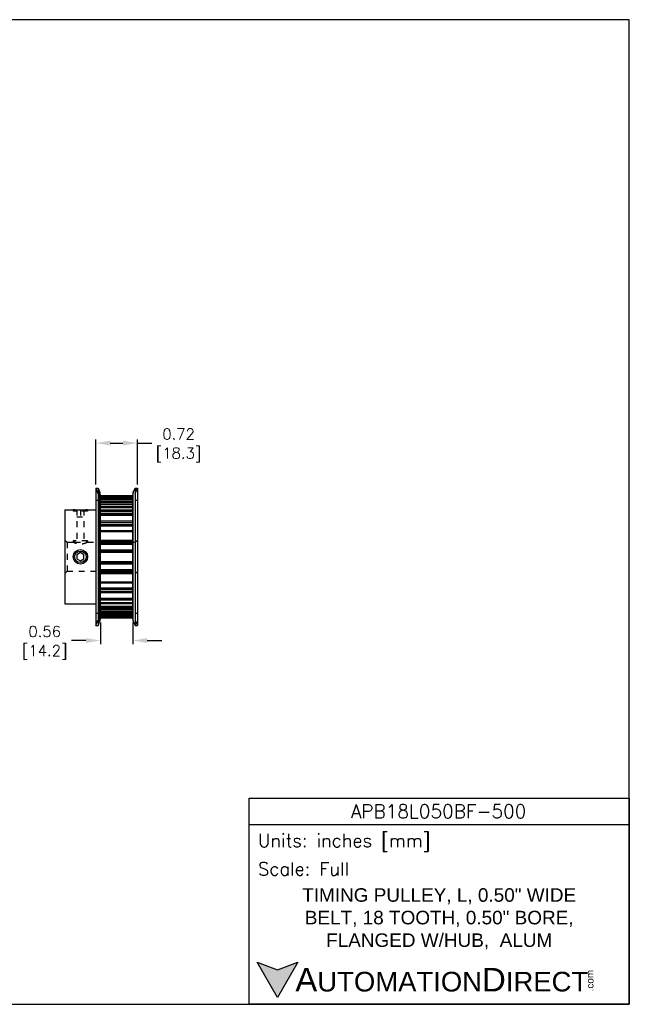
# Model space of a CAD drawing. Extents: x 909.4 to 931.4, y -8.5 to 8.5.
import ezdxf

# ---------------------------------------------------------------- set-up
doc = ezdxf.new("R2010")
doc.units = 0
doc.header["$LTSCALE"] = 4
doc.header["$MEASUREMENT"] = 0
doc.linetypes.add('HIDDEN2', pattern=[0.1875, 0.125, -0.0625])
doc.layers.get('0').update_dxf_attribs({"linetype": 'CONTINUOUS'})
doc.layers.get('DEFPOINTS').update_dxf_attribs({"linetype": 'CONTINUOUS'})
for name, color, linetype in [('DIMENSIONS', 140, 'CONTINUOUS'), ('DIMENSIONS @ 1', 140, 'CONTINUOUS'), ('HIDDEN', 102, 'HIDDEN2'), ('TEXT', 140, 'CONTINUOUS')]:
    doc.layers.add(name, color=color, linetype=linetype)
doc.styles.add('\\M+2ABAC\\M+2A6A11', font='txt')
doc.styles.add('ROMANS', font='romans.shx')
doc.styles.get("Standard").update_dxf_attribs({"font": 'romans.shx'})
doc.dimstyles.get("Standard").update_dxf_attribs({"dimtxt": 0.1875, "dimasz": 0.25, "dimexe": 0.0625, "dimexo": 0.0625, "dimgap": 0.0625, "dimtad": 0, "dimtih": 1, "dimtoh": 1, "dimzin": 0, "dimdsep": 46, "dimtxsty": 'Standard', "dimcen": 0, "dimadec": 0, "dimazin": 0, "dimtfac": 1, "dimtofl": 0, "dimtmove": 0, "dimatfit": 3, "dimfxl": 0, "dimtolj": 1, "dimtzin": 0, "dimarcsym": 0})

# ---------------------------------------------------------------- blocks, each defined once
blk = doc.blocks.new('*D7')
at = {"layer": 'DEFPOINTS', "color": 0}
for p in [(922.9237132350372, 1.155817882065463), (922.2047132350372, 0.3801633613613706), (922.9237132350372, 0.3801633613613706)]:
    blk.add_point(p, dxfattribs=at)
at = {"layer": 'DIMENSIONS', "color": 0, "lineweight": -2}
for p, q in [((922.2047132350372, 0.4426633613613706), (922.2047132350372, 1.218317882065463)), ((922.9237132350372, 0.4426633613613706), (922.9237132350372, 1.218317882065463)), ((922.4547132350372, 1.155817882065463), (922.6737132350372, 1.155817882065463)), ((922.9237132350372, 1.155817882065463), (923.1737132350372, 1.155817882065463))]:
    blk.add_line(p, q, dxfattribs=at)
at = {"layer": 'DIMENSIONS', "color": 0}
for points in [[(922.4547132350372, 1.19748454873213), (922.4547132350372, 1.114151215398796), (922.2047132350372, 1.155817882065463)], [(922.6737132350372, 1.19748454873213), (922.6737132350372, 1.114151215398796), (922.9237132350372, 1.155817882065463)]]:
    blk.add_solid(points, dxfattribs=at)
at = {"layer": 'DIMENSIONS', "color": 0, "char_height": 0.1875, "attachment_point": 5}
for s, insert in [('\\A1;0.72', (923.6335346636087, 1.312067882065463)), ('\\A1;[18.3]', (923.6335346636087, 0.9504607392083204))]:
    blk.add_mtext(s, dxfattribs=dict(at, insert=insert))
blk = doc.blocks.new('*D8')
at = {"layer": 'DEFPOINTS', "color": 0}
for p in [(922.2842132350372, -1.878627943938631), (922.8442132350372, -1.878627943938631), (922.2842132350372, -2.252582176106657)]:
    blk.add_point(p, dxfattribs=at)
at = {"layer": 'DIMENSIONS', "color": 0, "lineweight": -2}
for p, q in [((922.2842132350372, -1.941127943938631), (922.2842132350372, -2.315082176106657)), ((922.8442132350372, -1.941127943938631), (922.8442132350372, -2.315082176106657)), ((922.0342132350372, -2.252582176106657), (921.7842132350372, -2.252582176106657)), ((923.0942132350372, -2.252582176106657), (923.3442132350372, -2.252582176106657))]:
    blk.add_line(p, q, dxfattribs=at)
at = {"layer": 'DIMENSIONS', "color": 0}
for points in [[(922.0342132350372, -2.21091550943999), (922.0342132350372, -2.294248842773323), (922.2842132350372, -2.252582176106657)], [(923.0942132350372, -2.21091550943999), (923.0942132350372, -2.294248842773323), (922.8442132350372, -2.252582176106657)]]:
    blk.add_solid(points, dxfattribs=at)
at = {"layer": 'DIMENSIONS', "color": 0, "char_height": 0.1875, "attachment_point": 5}
for s, insert in [('\\A1;0.56', (921.3243918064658, -2.096332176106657)), ('\\A1;[14.2]', (921.3243918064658, -2.457939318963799))]:
    blk.add_mtext(s, dxfattribs=dict(at, insert=insert))

msp = doc.modelspace()

# ---------------------------------------------------------------- hatches: boundary and pattern name
at = {"layer": 'TEXT'}
msp.add_hatch(color=256, dxfattribs=at).paths.add_polyline_path([(925.6883008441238, -7.808852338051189), (925.3390763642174, -7.935959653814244), (924.9898518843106, -7.808852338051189), (925.3390763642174, -8.413726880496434)])

# ---------------------------------------------------------------- linework, layer by layer
for p, q in [((922.2047132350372, 0.3801633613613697), (922.2047132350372, -1.994836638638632)), ((922.2047132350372, 0.3801633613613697), (922.2447132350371, 0.3801633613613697)), ((922.2447132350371, 0.3801633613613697), (922.2447132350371, -1.994836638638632)), ((922.2447132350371, 0.3801633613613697), (922.2760706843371, 0.3047467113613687)), ((922.8523557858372, 0.3047467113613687), (922.8837132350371, 0.3801633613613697)), ((922.8837132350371, 0.3801633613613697), (922.8837132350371, -1.994836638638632)), ((922.8837132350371, 0.3801633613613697), (922.9237132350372, 0.3801633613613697)), ((922.9237132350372, 0.3801633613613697), (922.9237132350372, -1.994836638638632)), ((922.2760706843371, -1.919419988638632), (922.2760706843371, 0.3047467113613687)), ((922.2842132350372, -1.878627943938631), (922.2842132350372, 0.2639546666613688)), ((922.8442132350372, 0.2470054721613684), (922.2842132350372, 0.2470054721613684)), ((922.2842132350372, 0.2469062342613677), (922.8442132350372, 0.2469062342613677)), ((922.2842132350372, 0.2338458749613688), (922.8442132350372, 0.2338458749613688)), ((922.2842132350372, 0.2193814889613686), (922.8442132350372, 0.2193814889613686)), ((922.2842132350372, 0.2000003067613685), (922.8442132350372, 0.2000003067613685)), ((922.2842132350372, 0.1903229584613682), (922.8442132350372, 0.1903229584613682)), ((922.8442132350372, 0.1771633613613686), (922.2842132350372, 0.1771633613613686)), ((922.8442132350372, -1.878627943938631), (922.8442132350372, 0.2639546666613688)), ((922.8523557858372, -1.919419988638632), (922.8523557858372, 0.3047467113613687)), ((921.6737132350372, 0.005163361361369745), (921.6737132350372, -1.619836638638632)), ((921.6737132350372, 0.005163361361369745), (921.8142132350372, 0.005163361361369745)), ((921.8361328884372, 0.002083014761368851), (921.8392132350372, 0.005163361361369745)), ((921.8392132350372, 0.005163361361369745), (922.0392132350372, 0.005163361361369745)), ((922.0422935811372, 0.002083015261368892), (922.0392132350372, 0.005163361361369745)), ((922.0642132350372, 0.005163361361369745), (922.2047132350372, 0.005163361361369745)), ((922.2842132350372, 0.1536841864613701), (922.8442132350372, 0.1536841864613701)), ((922.8442132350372, 0.149253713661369), (922.2842132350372, 0.149253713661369)), ((922.2842132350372, 0.1472737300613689), (922.8442132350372, 0.1472737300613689)), ((922.2842132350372, 0.1421094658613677), (922.8442132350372, 0.1421094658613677)), ((922.2842132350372, 0.1348903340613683), (922.8442132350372, 0.1348903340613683)), ((922.2842132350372, 0.1066292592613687), (922.8442132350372, 0.1066292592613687)), ((922.2842132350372, 0.1006911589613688), (922.8442132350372, 0.1006911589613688)), ((922.8442132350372, 0.09948501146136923), (922.2842132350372, 0.09948501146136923)), ((922.2842132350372, 0.06801938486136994), (922.8442132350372, 0.06801938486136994)), ((922.2842132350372, 0.04465503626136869), (922.8442132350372, 0.04465503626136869)), ((922.2842132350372, 0.001132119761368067), (922.8442132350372, 0.001132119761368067)), ((922.2842132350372, -0.02102917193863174), (922.8442132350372, -0.02102917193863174)), ((922.8442132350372, -0.06146466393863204), (922.2842132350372, -0.06146466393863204)), ((922.2842132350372, -0.06414415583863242), (922.8442132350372, -0.06414415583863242)), ((922.2842132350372, -0.06749887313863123), (922.8442132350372, -0.06749887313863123)), ((922.2842132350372, -0.0853025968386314), (922.8442132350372, -0.0853025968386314)), ((922.2842132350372, -0.08730221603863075), (922.8442132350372, -0.08730221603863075)), ((922.8442132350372, -0.08998170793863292), (922.2842132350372, -0.08998170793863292)), ((922.2842132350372, -0.1889235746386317), (922.8442132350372, -0.1889235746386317)), ((922.2842132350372, -0.2134530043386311), (922.8442132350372, -0.2134530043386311)), ((922.2842132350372, -0.2489332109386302), (922.8442132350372, -0.2489332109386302)), ((922.2842132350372, -0.2717889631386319), (922.8442132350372, -0.2717889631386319)), ((922.2842132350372, -0.3583843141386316), (922.8442132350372, -0.3583843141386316)), ((922.8442132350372, -0.3597339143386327), (922.2842132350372, -0.3597339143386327)), ((922.2842132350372, -0.3600377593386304), (922.8442132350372, -0.3600377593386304)), ((922.2842132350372, -0.3680804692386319), (922.8442132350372, -0.3680804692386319)), ((922.8442132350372, -0.3683843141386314), (922.2842132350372, -0.3683843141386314)), ((922.2842132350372, -0.3715068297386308), (922.8442132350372, -0.3715068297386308)), ((922.2842132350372, -0.5204562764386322), (922.8442132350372, -0.5204562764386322)), ((922.2842132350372, -0.5431921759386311), (922.8442132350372, -0.5431921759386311)), ((922.2842132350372, -0.5663502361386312), (922.8442132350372, -0.5663502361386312)), ((922.2842132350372, -0.5871437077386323), (922.8442132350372, -0.5871437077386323)), ((921.9392132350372, -0.7351678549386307), (921.8767132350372, -0.7712522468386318)), ((921.8767132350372, -0.7712522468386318), (921.8767132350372, -0.8434210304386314)), ((921.8767132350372, -0.8434210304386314), (921.9392132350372, -0.8795054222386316)), ((922.0017132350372, -0.7712522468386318), (921.9392132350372, -0.7351678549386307)), ((921.9392132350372, -0.8795054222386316), (922.0017132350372, -0.8434210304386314)), ((922.0017132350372, -0.8434210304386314), (922.0017132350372, -0.7712522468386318)), ((922.2842132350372, -0.6856163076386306), (922.8442132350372, -0.6856163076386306)), ((922.2842132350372, -0.7018394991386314), (922.8442132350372, -0.7018394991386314)), ((922.2842132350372, -0.7098822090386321), (922.8442132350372, -0.7098822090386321)), ((922.2842132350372, -0.7280822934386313), (922.8442132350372, -0.7280822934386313)), ((922.2842132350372, -0.886590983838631), (922.8442132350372, -0.886590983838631)), ((922.2842132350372, -0.9047910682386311), (922.8442132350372, -0.9047910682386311)), ((922.2842132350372, -0.9128337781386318), (922.8442132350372, -0.9128337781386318)), ((922.2842132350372, -0.9290569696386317), (922.8442132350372, -0.9290569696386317)), ((922.2842132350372, -1.027529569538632), (922.8442132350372, -1.027529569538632)), ((922.2842132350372, -1.048323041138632), (922.8442132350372, -1.048323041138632)), ((922.2842132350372, -1.071481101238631), (922.8442132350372, -1.071481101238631)), ((922.2842132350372, -1.094217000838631), (922.8442132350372, -1.094217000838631)), ((922.2842132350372, -1.243166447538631), (922.8442132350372, -1.243166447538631)), ((922.8442132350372, -1.246288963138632), (922.2842132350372, -1.246288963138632)), ((922.2842132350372, -1.246592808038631), (922.8442132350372, -1.246592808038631)), ((922.2842132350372, -1.254635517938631), (922.8442132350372, -1.254635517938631)), ((922.8442132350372, -1.254939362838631), (922.2842132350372, -1.254939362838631)), ((922.2842132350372, -1.256288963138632), (922.8442132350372, -1.256288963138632)), ((922.2842132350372, -1.342884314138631), (922.8442132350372, -1.342884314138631)), ((922.2842132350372, -1.365740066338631), (922.8442132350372, -1.365740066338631)), ((922.2842132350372, -1.401220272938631), (922.8442132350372, -1.401220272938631)), ((922.2842132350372, -1.425749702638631), (922.8442132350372, -1.425749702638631)), ((922.8442132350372, -1.524691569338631), (922.2842132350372, -1.524691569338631)), ((922.2842132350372, -1.527371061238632), (922.8442132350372, -1.527371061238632)), ((922.2842132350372, -1.529370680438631), (922.8442132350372, -1.529370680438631)), ((921.6737132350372, -1.619836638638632), (922.2047132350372, -1.619836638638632)), ((922.2842132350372, -1.547174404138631), (922.8442132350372, -1.547174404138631)), ((922.2842132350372, -1.550529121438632), (922.8442132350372, -1.550529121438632)), ((922.8442132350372, -1.553208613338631), (922.2842132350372, -1.553208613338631)), ((922.2842132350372, -1.593644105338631), (922.8442132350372, -1.593644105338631)), ((922.2842132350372, -1.615805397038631), (922.8442132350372, -1.615805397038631)), ((922.2842132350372, -1.659328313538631), (922.8442132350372, -1.659328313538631)), ((922.2842132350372, -1.682692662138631), (922.8442132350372, -1.682692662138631)), ((922.8442132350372, -1.714158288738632), (922.2842132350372, -1.714158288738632)), ((922.2842132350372, -1.715364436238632), (922.8442132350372, -1.715364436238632)), ((922.2842132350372, -1.721302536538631), (922.8442132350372, -1.721302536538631)), ((922.2842132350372, -1.749563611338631), (922.8442132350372, -1.749563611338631)), ((922.2842132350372, -1.756782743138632), (922.8442132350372, -1.756782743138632)), ((922.2842132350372, -1.761947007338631), (922.8442132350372, -1.761947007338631)), ((922.8442132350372, -1.763926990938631), (922.2842132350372, -1.763926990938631)), ((922.2842132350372, -1.768357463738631), (922.8442132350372, -1.768357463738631)), ((922.8442132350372, -1.791836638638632), (922.2842132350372, -1.791836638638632)), ((922.2842132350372, -1.804996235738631), (922.8442132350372, -1.804996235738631)), ((922.2842132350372, -1.814673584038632), (922.8442132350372, -1.814673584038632)), ((922.2842132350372, -1.834054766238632), (922.8442132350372, -1.834054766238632)), ((922.2842132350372, -1.848519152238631), (922.8442132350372, -1.848519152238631)), ((922.2842132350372, -1.861579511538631), (922.8442132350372, -1.861579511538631)), ((922.8442132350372, -1.861678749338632), (922.2842132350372, -1.861678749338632)), ((922.2047132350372, -1.994836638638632), (922.2447132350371, -1.994836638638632)), ((922.2447132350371, -1.994836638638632), (922.2760706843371, -1.919419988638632)), ((922.8523557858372, -1.919419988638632), (922.8837132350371, -1.994836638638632)), ((922.8837132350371, -1.994836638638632), (922.9237132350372, -1.994836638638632))]:
    msp.add_line(p, q)
for radius in [0.125, 0.1]:
    msp.add_circle((921.9392132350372, -0.8073366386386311), radius)
for centre, start, end in [((922.1779632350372, 0.2639546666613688), 0, 22.57702698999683), ((922.9504632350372, 0.2639546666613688), 157.4229730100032, 180), ((922.1779632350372, -1.878627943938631), 337.4229730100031, 0), ((922.9504632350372, -1.878627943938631), 180, 202.5770269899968)]:
    msp.add_arc(centre, 0.10625, start, end)
for points, start_tangent, end_tangent in [([(921.8142132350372, 0.005163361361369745), (921.8145017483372, 0.005119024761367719)], (0.0002885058, -4.438550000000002e-05), (0.0002885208, -4.42878e-05)), ([(922.0642132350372, 0.005163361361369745), (922.0639247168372, 0.005119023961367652), (922.0630594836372, 0.004986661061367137), (922.0616215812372, 0.004768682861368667), (922.0596136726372, 0.004468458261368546), (922.0570462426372, 0.004091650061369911), (922.0539246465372, 0.003644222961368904), (922.0502651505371, 0.003134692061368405), (922.0460804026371, 0.002571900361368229), (922.0413890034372, 0.001966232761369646), (922.0362159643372, 0.001329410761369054), (922.0305796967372, 0.0006726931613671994), (922.0245171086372, 9.632061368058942e-06), (922.0180486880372, -0.0006481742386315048), (922.0112176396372, -0.001287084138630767), (922.0040507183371, -0.00189567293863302), (921.9965888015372, -0.0024619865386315), (921.9888701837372, -0.002975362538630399), (921.9809261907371, -0.003426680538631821), (921.9728051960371, -0.003807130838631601), (921.9645310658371, -0.00411049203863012), (921.9561548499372, -0.004330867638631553), (921.9477004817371, -0.004464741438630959), (921.9392129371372, -0.004509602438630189), (921.9307256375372, -0.004464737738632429), (921.9222711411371, -0.004330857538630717), (921.9138950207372, -0.004110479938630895), (921.9056208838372, -0.003807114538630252), (921.8974998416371, -0.003426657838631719), (921.8895559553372, -0.00297534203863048), (921.8818371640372, -0.002461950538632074), (921.8743754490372, -0.001895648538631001), (921.8672084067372, -0.001287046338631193), (921.8603774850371, -0.0006481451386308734), (921.8539090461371, 9.66536136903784e-06), (921.8478464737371, 0.0006727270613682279), (921.8422102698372, 0.001329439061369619), (921.8370371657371, 0.001966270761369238), (921.8323458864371, 0.00257192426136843), (921.8281610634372, 0.003134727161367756), (921.8245016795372, 0.003644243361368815), (921.8213800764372, 0.004091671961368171), (921.8188126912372, 0.004468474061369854), (921.8168048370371, 0.004768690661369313), (921.8153669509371, 0.004986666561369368), (921.8145017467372, 0.005119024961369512), (921.8142132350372, 0.005163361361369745)], (-0.2480727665, -0.038165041), (-0.2480727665, 0.038165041)), ([(921.8145017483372, 0.005119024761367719), (921.8153669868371, 0.004986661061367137), (921.8168048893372, 0.004768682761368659), (921.8188127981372, 0.004468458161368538), (921.8213802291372, 0.00409164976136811), (921.8245018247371, 0.003644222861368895), (921.8281613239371, 0.003134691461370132), (921.8323460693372, 0.002571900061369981), (921.8361326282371, 0.002080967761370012)], (0.0215908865, -0.0033141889), (0.0216687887, -0.0027595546)), ([(922.0422938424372, 0.002080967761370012), (922.0460805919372, 0.002571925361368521), (922.0502654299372, 0.003134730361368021), (922.0539247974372, 0.003644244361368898), (922.0570464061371, 0.004091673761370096), (922.0596137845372, 0.00446847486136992), (922.0616216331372, 0.004768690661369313), (922.0630595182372, 0.004986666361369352), (922.0639247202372, 0.00511902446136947)], (0.0216687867, 0.0027595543), (0.0215908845, 0.0033141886)), ([(922.0639247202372, 0.00511902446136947), (922.0642132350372, 0.005163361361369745)], (0.0002885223, 4.4288e-05), (0.0002885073, 4.43857e-05))]:
    msp.add_spline(points, degree=3, dxfattribs=dict(start_tangent=start_tangent, end_tangent=end_tangent))
at = {"layer": 'DEFPOINTS'}
msp.add_lwpolyline([(909.4247788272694, -8.533898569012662), (931.4093251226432, -8.533898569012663), (931.4093251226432, 8.466101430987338), (909.4093251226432, 8.466101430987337)], close=True, dxfattribs=at)
at = {"layer": 'HIDDEN', "ltscale": 0.05}
for p, q in [((922.2047132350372, 0.3801633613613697), (922.2442132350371, 0.2851633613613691)), ((922.8842132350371, 0.2851633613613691), (922.9237132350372, 0.3801633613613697)), ((922.2442132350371, 0.2851633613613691), (922.2442132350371, -1.899836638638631)), ((922.8842132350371, 0.2851633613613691), (922.8842132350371, -1.899836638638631)), ((921.8142132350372, 0.005163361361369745), (921.8142132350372, -0.01983663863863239)), ((921.8142132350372, -0.01983663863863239), (921.8361328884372, 0.002083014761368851)), ((921.8767132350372, 0.005163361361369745), (921.8767132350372, -0.5323366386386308)), ((921.9392132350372, 0.005163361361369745), (921.9392132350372, -0.1198366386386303)), ((922.0017132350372, 0.005163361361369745), (922.0017132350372, -0.5323366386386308)), ((922.0642132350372, -0.01983663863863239), (922.0422935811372, 0.002083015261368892)), ((922.0642132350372, 0.005163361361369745), (922.0642132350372, -0.01983663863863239)), ((922.2047132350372, 0.1676633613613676), (922.2442132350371, 0.1676633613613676)), ((922.8842132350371, 0.1676633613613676), (922.9237132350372, 0.1676633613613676)), ((922.0642132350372, -0.01983663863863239), (921.8142132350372, -0.01983663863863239)), ((921.8767132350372, -0.1198366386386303), (922.0017132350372, -0.1198366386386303)), ((921.6737132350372, -0.5198366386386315), (921.7112132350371, -0.5573366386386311)), ((921.7112132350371, -0.5573366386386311), (921.7112132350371, -1.057336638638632)), ((921.7112132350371, -0.5573366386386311), (921.8142132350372, -0.5573366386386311)), ((921.8142132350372, -0.5323366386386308), (921.8142132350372, -0.5573366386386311)), ((921.8392132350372, -0.5573366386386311), (921.8142132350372, -0.5323366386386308)), ((922.0642132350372, -0.5323366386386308), (921.8142132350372, -0.5323366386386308)), ((921.8392132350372, -0.5573366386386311), (922.0392132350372, -0.5573366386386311)), ((922.0392132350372, -0.5573366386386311), (922.0642132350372, -0.5323366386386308)), ((922.0642132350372, -0.5323366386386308), (922.0642132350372, -0.5573366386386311)), ((922.0642132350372, -0.5573366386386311), (922.8862132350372, -0.5573366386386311)), ((922.8862132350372, -0.5573366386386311), (922.9237132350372, -0.5198366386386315)), ((922.8862132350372, -0.5573366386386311), (922.8862132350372, -1.057336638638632)), ((921.6737132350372, -1.094836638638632), (921.7112132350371, -1.057336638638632)), ((921.7112132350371, -1.057336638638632), (922.8862132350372, -1.057336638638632)), ((922.8862132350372, -1.057336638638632), (922.9237132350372, -1.094836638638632)), ((922.2047132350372, -1.782336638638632), (922.2442132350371, -1.782336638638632)), ((922.8842132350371, -1.782336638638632), (922.9237132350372, -1.782336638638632)), ((922.2047132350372, -1.994836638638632), (922.2442132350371, -1.899836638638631)), ((922.8842132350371, -1.899836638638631), (922.9237132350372, -1.994836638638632))]:
    msp.add_line(p, q, dxfattribs=at)
at = {"layer": 'HIDDEN', "ltscale": 0.05, "start_tangent": (-0.2336329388, -0.1168164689), "end_tangent": (-0.2336329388, 0.1168164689)}
msp.add_spline([(922.0642132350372, -0.5573366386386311), (922.0639672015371, -0.5574595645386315), (922.0632258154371, -0.5578288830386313), (922.0619865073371, -0.5584425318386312), (922.0602412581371, -0.5592987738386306), (922.0579840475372, -0.5603923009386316), (922.0552018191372, -0.5617183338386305), (922.0518832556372, -0.5632679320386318), (922.0480300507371, -0.565022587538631), (922.0436468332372, -0.5669590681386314), (922.0387350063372, -0.5690519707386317), (922.0333133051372, -0.5712649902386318), (922.0274195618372, -0.573551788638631), (922.0210917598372, -0.575865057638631), (922.0143869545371, -0.5781509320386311), (922.0073781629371, -0.5803532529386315), (922.0001230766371, -0.5824255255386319), (921.9926994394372, -0.5843214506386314), (921.9851516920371, -0.5860103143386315), (921.9775361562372, -0.5874647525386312), (921.9698845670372, -0.5886685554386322), (921.9622129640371, -0.5896120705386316), (921.9545386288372, -0.5902885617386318), (921.9468620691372, -0.5906952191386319), (921.9392125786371, -0.5908302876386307), (921.9315634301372, -0.5906951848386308), (921.9238872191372, -0.5902885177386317), (921.9162131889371, -0.5896120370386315), (921.9085419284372, -0.5886685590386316), (921.9008904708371, -0.5874647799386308), (921.8932749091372, -0.586010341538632), (921.8857272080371, -0.5843214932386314), (921.8783036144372, -0.5824255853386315), (921.8710485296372, -0.5803533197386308), (921.8640397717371, -0.578151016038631), (921.8573349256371, -0.5758651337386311), (921.8510071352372, -0.5735518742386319), (921.8451133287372, -0.5712650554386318), (921.8396915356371, -0.5690520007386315), (921.8347797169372, -0.5669591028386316), (921.8303964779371, -0.5650226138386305), (921.8265433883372, -0.5632680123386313), (921.8232249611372, -0.5617184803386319), (921.8204428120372, -0.5603924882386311), (921.8181855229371, -0.5592989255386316), (921.8164401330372, -0.5584426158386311), (921.8152007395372, -0.5578289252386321), (921.8144592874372, -0.5574595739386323), (921.8142132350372, -0.5573366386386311)], degree=3, dxfattribs=at)
at = {"layer": 'TEXT'}
msp.add_line((924.8496621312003, -5.429680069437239), (931.4093251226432, -5.429680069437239), dxfattribs=at)
for points in [[(924.8496621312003, -8.533898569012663), (924.8496621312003, -4.977518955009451), (931.4093251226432, -4.977518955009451), (931.4093251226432, -8.533898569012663)], [(925.6883008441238, -7.808852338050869), (925.3390763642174, -8.41372688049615), (924.9898518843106, -7.808852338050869), (925.3390763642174, -7.935959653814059)]]:
    msp.add_lwpolyline(points, close=True, dxfattribs=at)

# ---------------------------------------------------------------- texts
for s, insert, char_height, width, attachment_point, style in [('APB18L050BF-500', (928.1193129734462, -5.200481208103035), 0.2338418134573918, 4.401698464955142, 5, 'ROMANS'), (' Units: inches [mm]', (924.8496621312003, -5.743949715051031), 0.2260805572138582, 6.559662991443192, 4, 'ROMANS'), (' Scale: Full', (924.8496621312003, -6.196110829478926), 0.2260805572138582, 6.559662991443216, 4, 'ROMANS'), ('{\\fArial|b0|i0|c0|p34;     \\H1.2x;A\\H0.8333x;UTOMATION\\H1.2x;D\\H0.8333x;IRECT}', (924.9898518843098, -8.111289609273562), 0.3391208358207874, 5.74459529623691, 4, '\\M+2ABAC\\M+2A6A11')]:
    msp.add_mtext(s, dxfattribs=dict(at, insert=insert, char_height=char_height, width=width, attachment_point=attachment_point, style=style))
at = {"layer": 'TEXT', "insert": (928.1294936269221, -7.058099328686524), "char_height": 0.2338418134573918, "width": 5.240897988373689, "attachment_point": 5}
msp.add_mtext('\\A1;{\\fArial|b0|i0|c0|p34;TIMING PULLEY, L, 0.50" WIDE BELT, 18 TOOTH, 0.50" BORE, FLANGED W/HUB,  ALUM}', dxfattribs=at)
at = {"layer": 'TEXT', "insert": (930.6695689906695, -8.31010213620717), "char_height": 0.1220835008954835, "width": 0.3617749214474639, "attachment_point": 1, "rotation": 89.99999999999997, "style": '\\M+2ABAC\\M+2A6A11'}
msp.add_mtext('{\\fArial|b0|i0|c0|p34;.com}', dxfattribs=at)

# ---------------------------------------------------------------- dimensions: what is measured, and where the dimension line sits
at = {"layer": 'DIMENSIONS @ 1'}
for base, p1, p2, picture, middle in [((922.9237132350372, 1.155817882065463), (922.2047132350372, 0.3801633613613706), (922.9237132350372, 0.3801633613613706), '*D7', (923.6335346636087, 1.155817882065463)), ((922.2842132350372, -2.252582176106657), (922.8442132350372, -1.878627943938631), (922.2842132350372, -1.878627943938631), '*D8', (921.3243918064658, -2.252582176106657))]:
    dim = msp.add_linear_dim(base=base, p1=p1, p2=p2, dimstyle='Standard', override={"dimscale": 1, "dimpost": '\\X', "dimtix": 0, "dimtofl": 0, "dimtmove": 0, "dimatfit": 3}, dxfattribs=at)
    dim.commit()
    dim.dimension.update_dxf_attribs({"geometry": picture, "text_midpoint": middle})

doc.saveas('drawing.dxf')
